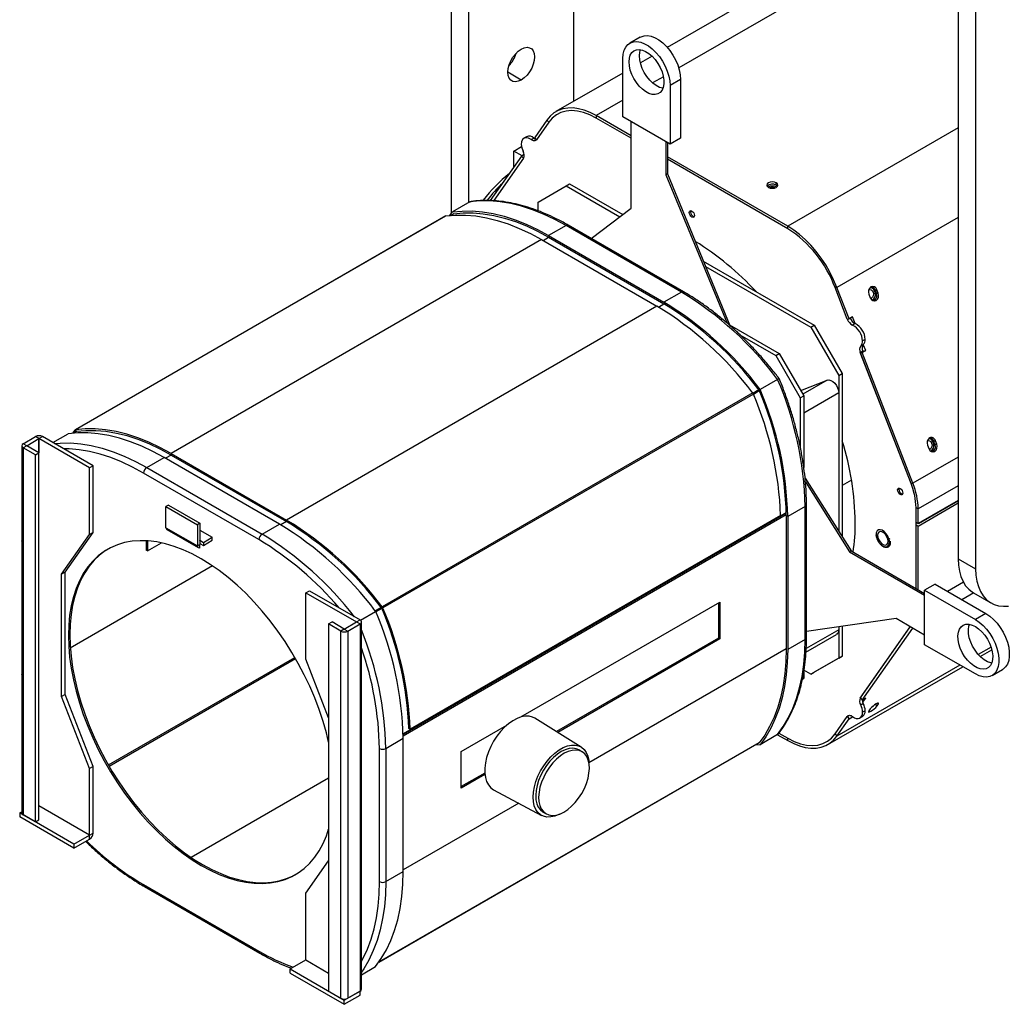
# Model space of a CAD drawing. Header units: millimetres. Extents: x 26 to 402, y 12 to 266.
# Tile 3 of 6: x 331 to 370, y 12 to 52. Entities that reach past the tile are written whole.
import ezdxf

# ---------------------------------------------------------------- set-up
doc = ezdxf.new("R2010")
doc.units = ezdxf.units.MM

msp = doc.modelspace()

# ---------------------------------------------------------------- linework, layer by layer
at = {"color": 7, "linetype": 'Continuous', "lineweight": 25}
for p, q in [((348.057, 43.724), (348.057, 71.385)), ((348.764, 44.164), (348.764, 70.976)), ((353.006, 48.254), (353.006, 70.977)), ((368.563, 59.547), (368.563, 29.743)), ((369.27, 59.138), (369.27, 29.335)), ((368.563, 57.235), (356.793, 50.44)), ((368.563, 56.138), (357.255, 49.61)), ((355.7, 50.859), (355.276, 50.614)), ((354.996, 47.628), (354.996, 49.996)), ((356.179, 50.086), (355.706, 49.813)), ((350.885, 49.121), (350.344, 49.434)), ((354.996, 49.403), (352.289, 47.84)), ((356.636, 49.252), (356.199, 49)), ((357.33, 49.139), (356.906, 48.894)), ((357.33, 49.139), (357.33, 46.771)), ((356.906, 48.894), (356.906, 46.526)), ((354.996, 48.306), (353.911, 47.679)), ((351.924, 47.502), (351.429, 46.797)), ((351.997, 47.41), (351.924, 47.502)), ((355.332, 46.859), (353.911, 47.679)), ((353.911, 47.679), (353.911, 47.581)), ((355.332, 46.761), (353.911, 47.581)), ((356.906, 46.526), (354.996, 47.628)), ((355.332, 43.928), (355.332, 47.434)), ((351.997, 47.41), (351.501, 46.704)), ((351.997, 47.41), (351.502, 46.706)), ((368.563, 47.182), (361.668, 43.201)), ((351.095, 46.825), (350.989, 46.764)), ((351.288, 46.707), (351.394, 46.768)), ((351.502, 46.706), (351.429, 46.797)), ((351.474, 46.742), (351.465, 46.729)), ((357.33, 46.771), (356.906, 46.526)), ((350.585, 46.245), (350.897, 46.425)), ((350.585, 45.596), (350.585, 46.245)), ((350.917, 46.053), (350.585, 46.245)), ((356.739, 46.622), (356.739, 45.284)), ((356.796, 46.589), (356.796, 45.317)), ((350.899, 46.043), (349.632, 44.241)), ((350.976, 45.958), (349.768, 44.238)), ((350.972, 45.951), (349.768, 44.238)), ((351.002, 46.103), (350.899, 46.043)), ((350.972, 45.951), (350.899, 46.043)), ((361.668, 43.201), (356.796, 46.014)), ((361.668, 43.103), (356.796, 45.916)), ((356.796, 45.317), (356.739, 45.284)), ((356.739, 45.284), (359.214, 39.281)), ((356.796, 45.317), (359.323, 39.188)), ((351.567, 44.178), (352.698, 44.832)), ((352.698, 44.832), (352.84, 44.913)), ((352.698, 44.832), (354.867, 43.579)), ((352.84, 44.913), (354.99, 43.672)), ((360.848, 44.804), (360.848, 44.836)), ((361.201, 44.863), (361.201, 44.961)), ((348.808, 44.189), (348.101, 43.781)), ((351.567, 43.825), (351.567, 44.178)), ((353.709, 42.709), (355.332, 43.928)), ((347.82, 43.615), (332.829, 34.961)), ((347.835, 43.62), (332.845, 34.966)), ((347.994, 43.639), (348.101, 43.781)), ((348.149, 43.711), (348.032, 43.643)), ((348.038, 43.644), (348.156, 43.712)), ((348.133, 43.698), (348.142, 43.71)), ((357.733, 43.786), (357.683, 43.757)), ((368.563, 43.563), (363.655, 40.729)), ((352.698, 43.232), (351.991, 42.823)), ((357.365, 40.538), (352.698, 43.232)), ((357.455, 40.546), (352.788, 43.241)), ((361.668, 43.103), (361.668, 43.201)), ((351.709, 42.661), (336.718, 34.007)), ((351.709, 42.661), (356.376, 39.966)), ((351.765, 42.628), (351.991, 42.758)), ((351.991, 42.823), (356.658, 40.129)), ((351.991, 42.758), (356.658, 40.064)), ((358.25, 41.79), (362.739, 39.198)), ((358.338, 41.576), (362.598, 39.117)), ((363.655, 40.729), (363.581, 40.723)), ((364.076, 39.447), (363.581, 40.723)), ((364.078, 39.443), (363.581, 40.723)), ((364.15, 39.454), (363.655, 40.729)), ((357.365, 40.538), (356.658, 40.129)), ((364.954, 40.448), (365.007, 40.311)), ((365.055, 40.289), (365.019, 40.286)), ((365.055, 40.289), (365.024, 40.277)), ((365.199, 40.625), (365.272, 40.632)), ((365.252, 40.488), (365.199, 40.625)), ((365.252, 40.488), (365.325, 40.495)), ((365.325, 40.495), (365.272, 40.632)), ((356.376, 39.966), (341.385, 31.312)), ((356.432, 39.934), (356.658, 40.064)), ((365.087, 40.207), (365.164, 40.214)), ((365.164, 40.214), (365.109, 40.193)), ((364.076, 39.447), (364.15, 39.454)), ((364.291, 39.535), (364.15, 39.454)), ((364.398, 39.261), (364.291, 39.535)), ((359.31, 39.218), (361.325, 38.055)), ((362.598, 39.117), (362.739, 39.198)), ((362.598, 39.117), (363.729, 37.157)), ((362.739, 39.198), (363.871, 37.239)), ((364.078, 39.443), (364.087, 39.448)), ((364.397, 39.261), (364.291, 39.2)), ((359.733, 38.811), (361.184, 37.974)), ((364.619, 38.355), (364.725, 38.416)), ((364.8, 38.624), (364.694, 38.563)), ((364.822, 38.169), (364.725, 38.417)), ((361.184, 37.974), (361.325, 38.055)), ((361.184, 37.974), (362.173, 36.259)), ((361.325, 38.055), (362.315, 36.341)), ((364.708, 38.153), (364.602, 38.092)), ((366.658, 32.794), (364.602, 38.092)), ((364.607, 38.08), (364.713, 38.142)), ((364.607, 38.08), (364.68, 38.087)), ((366.658, 32.794), (364.607, 38.08)), ((364.68, 38.087), (364.822, 38.169)), ((366.731, 32.8), (364.68, 38.087)), ((364.713, 38.142), (364.706, 38.159)), ((364.713, 38.142), (364.708, 38.153)), ((364.748, 38.162), (364.822, 38.169)), ((363.729, 37.157), (363.871, 37.239)), ((363.729, 37.157), (363.729, 30.853)), ((363.871, 37.239), (363.871, 30.629)), ((361.256, 37.003), (360.548, 36.595)), ((362.191, 36.555), (363.264, 36.976)), ((363.264, 36.976), (362.277, 36.406)), ((360.249, 36.454), (345.259, 27.8)), ((360.277, 36.406), (345.286, 27.753)), ((360.252, 36.45), (360.493, 36.589)), ((360.275, 36.411), (360.516, 36.55)), ((362.173, 36.259), (362.315, 36.341)), ((363.729, 36.457), (362.315, 35.641)), ((362.315, 36.341), (362.315, 33.441)), ((363.729, 36.457), (363.729, 30.853)), ((362.173, 36.259), (362.173, 34.272)), ((362.315, 35.641), (362.315, 33.441)), ((330.73, 34.403), (331.225, 34.689)), ((331.366, 34.607), (331.225, 34.689)), ((331.366, 34.607), (331.508, 34.689)), ((333.558, 33.505), (331.508, 34.689)), ((331.929, 34.445), (332.544, 34.8)), ((332.817, 34.951), (332.721, 34.822)), ((332.876, 34.894), (332.757, 34.825)), ((332.883, 34.895), (332.764, 34.826)), ((332.865, 34.888), (332.817, 34.951)), ((332.845, 34.966), (332.874, 34.894)), ((332.874, 34.894), (332.865, 34.888)), ((330.671, 34.321), (330.671, 19.46)), ((330.871, 34.321), (330.73, 34.403)), ((330.871, 34.321), (330.73, 34.239)), ((330.871, 34.321), (331.366, 34.607)), ((331.366, 34.035), (330.871, 34.321)), ((330.871, 34.321), (330.871, 34.321)), ((331.366, 19.746), (331.366, 34.607)), ((333.417, 33.423), (331.366, 34.607)), ((331.366, 34.607), (331.366, 34.035)), ((367.324, 34.341), (367.377, 34.204)), ((367.568, 34.518), (367.642, 34.524)), ((367.621, 34.381), (367.568, 34.518)), ((367.621, 34.381), (367.695, 34.388)), ((367.695, 34.388), (367.642, 34.524)), ((330.73, 34.239), (330.73, 19.379)), ((331.225, 33.954), (330.73, 34.239)), ((331.225, 33.954), (331.366, 34.035)), ((331.225, 19.093), (331.225, 33.954)), ((331.366, 19.174), (331.366, 34.035)), ((336.718, 33.941), (336.491, 33.81)), ((336.718, 34.007), (336.718, 33.941)), ((336.718, 34.007), (341.385, 31.312)), ((336.718, 33.941), (341.385, 31.247)), ((367.425, 34.182), (367.388, 34.179)), ((367.425, 34.182), (367.393, 34.17)), ((367.456, 34.101), (367.533, 34.107)), ((367.533, 34.107), (367.478, 34.087)), ((333.558, 33.505), (333.417, 33.423)), ((333.558, 30.81), (333.558, 33.505)), ((335.728, 33.435), (336.435, 33.843)), ((341.102, 31.149), (336.435, 33.843)), ((368.563, 33.858), (366.731, 32.8)), ((333.417, 30.729), (333.417, 33.423)), ((340.267, 30.52), (335.6, 33.214)), ((335.728, 33.435), (340.395, 30.741)), ((362.367, 33.006), (364.228, 30.064)), ((362.38, 32.863), (364.172, 30.031)), ((364.249, 32.932), (363.871, 32.713)), ((366.658, 32.794), (366.731, 32.8)), ((368.563, 32.696), (366.944, 31.761)), ((366.163, 32.557), (366.113, 32.529)), ((336.611, 31.921), (336.505, 31.86)), ((336.611, 31.921), (337.884, 31.186)), ((362.424, 26.551), (362.424, 31.94)), ((368.563, 32.108), (366.944, 31.174)), ((368.563, 31.99), (366.944, 31.055)), ((366.965, 31.166), (368.563, 32.088)), ((336.505, 31.86), (337.778, 31.125)), ((336.505, 31.002), (336.505, 31.86)), ((361.607, 31.584), (346.107, 22.636)), ((361.608, 31.519), (346.108, 22.571)), ((361.38, 31.498), (346.389, 22.844)), ((360.546, 31.002), (361.607, 31.614)), ((361.608, 31.491), (361.608, 26.102)), ((362.371, 31.866), (361.664, 31.458)), ((362.371, 26.477), (362.371, 31.866)), ((366.944, 31.761), (366.859, 31.81)), ((366.859, 31.223), (366.859, 31.81)), ((366.859, 28.545), (366.859, 31.81)), ((366.944, 31.174), (366.944, 31.761)), ((367.48, 31.462), (367.485, 31.486)), ((367.524, 31.512), (367.523, 31.488)), ((367.523, 31.488), (367.523, 31.487)), ((367.84, 31.691), (367.839, 31.67)), ((367.84, 31.691), (367.857, 31.681)), ((367.857, 31.681), (367.856, 31.7)), ((367.857, 31.681), (367.858, 31.681)), ((368.037, 31.804), (368.042, 31.787)), ((337.884, 31.186), (337.778, 31.125)), ((337.778, 31.125), (337.778, 30.267)), ((337.884, 31.186), (337.884, 30.329)), ((340.395, 30.741), (341.102, 31.149)), ((341.385, 31.247), (341.158, 31.116)), ((341.385, 31.247), (341.385, 31.312)), ((361.664, 31.458), (361.664, 26.069)), ((366.859, 31.223), (366.944, 31.174)), ((366.944, 31.055), (366.859, 31.104)), ((366.859, 28.545), (366.859, 31.104)), ((366.965, 31.165), (366.965, 31.186)), ((332.285, 29.119), (333.417, 30.729)), ((332.427, 29.2), (333.558, 30.81)), ((333.558, 30.81), (333.417, 30.729)), ((336.505, 31.002), (337.778, 30.267)), ((336.536, 30.933), (337.809, 30.198)), ((337.884, 30.901), (338.38, 30.614)), ((360.546, 31.002), (360.534, 31.009)), ((360.546, 31.002), (360.546, 31.017)), ((366.944, 28.496), (366.944, 31.055)), ((330.671, 30.629), (330.669, 30.47)), ((330.669, 30.47), (330.669, 25.081)), ((330.671, 30.453), (330.669, 30.47)), ((335.703, 30.472), (335.703, 30.092)), ((335.76, 30.469), (335.76, 30.06)), ((335.76, 30.06), (336.328, 30.388)), ((337.778, 30.267), (337.884, 30.329)), ((337.884, 30.492), (338.026, 30.41)), ((337.884, 30.491), (337.884, 30.492)), ((337.884, 30.492), (337.884, 30.369)), ((337.884, 30.369), (337.884, 30.369)), ((337.884, 30.369), (338.026, 30.287)), ((337.884, 30.328), (337.884, 30.329)), ((337.884, 30.206), (337.884, 30.328)), ((338.026, 30.41), (338.38, 30.614)), ((338.026, 30.287), (338.38, 30.492)), ((338.026, 30.41), (338.026, 30.287)), ((338.38, 30.492), (338.38, 30.614)), ((365.76, 30.551), (365.76, 30.551)), ((335.76, 30.06), (335.703, 30.092)), ((364.228, 30.064), (364.172, 30.031)), ((364.172, 30.031), (367.207, 28.278)), ((364.228, 30.064), (367.207, 28.344)), ((368.563, 29.743), (369.27, 29.335)), ((332.427, 29.2), (332.285, 29.119)), ((332.285, 24.174), (332.285, 29.119)), ((332.427, 24.255), (332.427, 29.2)), ((338.396, 29.454), (332.636, 26.129)), ((367.631, 28.715), (367.207, 28.47)), ((367.631, 28.715), (369.682, 27.531)), ((368.777, 28.794), (368.136, 28.424)), ((342.168, 28.371), (342.31, 28.453)), ((342.168, 28.371), (344.219, 27.187)), ((342.168, 25.676), (342.168, 28.371)), ((342.31, 28.453), (344.36, 27.269)), ((367.207, 26.266), (367.207, 28.47)), ((367.207, 28.47), (369.258, 27.287)), ((369.193, 28.364), (368.717, 28.089)), ((369.184, 28.369), (369.891, 27.961)), ((350.873, 23.342), (358.921, 27.988)), ((358.864, 27.955), (358.864, 26.535)), ((358.921, 27.988), (358.921, 26.502)), ((344.376, 27.259), (344.992, 27.614)), ((345.22, 27.773), (344.978, 27.633)), ((345.243, 27.733), (345.001, 27.593)), ((345.229, 27.762), (345.259, 27.8)), ((345.286, 27.753), (345.238, 27.746)), ((369.682, 27.531), (369.258, 27.287)), ((343.087, 27.106), (343.229, 27.187)), ((343.582, 26.82), (343.087, 27.106)), ((343.087, 27.106), (343.087, 12.245)), ((343.724, 26.902), (343.229, 27.187)), ((343.724, 26.902), (344.219, 27.187)), ((343.865, 26.82), (344.36, 27.106)), ((344.219, 27.187), (344.36, 27.269)), ((344.219, 27.187), (344.36, 27.106)), ((344.219, 27.187), (344.219, 27.187)), ((344.36, 27.106), (344.36, 12.245)), ((344.419, 12.326), (344.419, 27.187)), ((366.049, 27.322), (362.424, 26.799)), ((367.207, 26.654), (366.049, 27.322)), ((343.724, 26.902), (343.582, 26.82)), ((343.582, 11.959), (343.582, 26.82)), ((343.724, 26.902), (343.865, 26.82)), ((343.865, 26.82), (343.865, 11.959)), ((363.729, 26.869), (362.411, 26.108)), ((363.729, 26.987), (363.729, 26.869)), ((363.729, 26.987), (363.729, 25.726)), ((363.871, 27.008), (363.871, 25.807)), ((364.602, 24.11), (366.626, 26.989)), ((364.607, 24.116), (366.626, 26.989)), ((364.68, 24.024), (366.724, 26.932)), ((358.864, 26.535), (352.307, 22.749)), ((358.921, 26.502), (352.361, 22.715)), ((352.633, 26.449), (352.672, 26.426)), ((352.769, 26.468), (352.718, 26.498)), ((358.921, 26.502), (358.864, 26.535)), ((362.371, 26.477), (361.664, 26.069)), ((362.403, 25.968), (363.646, 26.686)), ((361.608, 26.102), (353.622, 21.491)), ((369.258, 25.082), (367.207, 26.266)), ((369.896, 26.168), (369.377, 25.869)), ((369.456, 25.786), (369.928, 26.059)), ((334.177, 21.401), (341.721, 25.756)), ((334.205, 21.352), (341.749, 25.708)), ((343.087, 23.307), (342.168, 25.676)), ((363.729, 25.726), (362.598, 25.072)), ((363.871, 25.807), (362.739, 25.154)), ((363.729, 25.726), (363.871, 25.807)), ((362.315, 25.173), (362.315, 24.909)), ((362.598, 25.072), (362.324, 25.23)), ((362.598, 25.072), (362.739, 25.154)), ((363.29, 22.227), (368.746, 25.377)), ((368.636, 25.441), (363.655, 22.566)), ((369.933, 25.015), (370.357, 25.26)), ((330.669, 25.081), (330.671, 24.882)), ((330.671, 25.064), (330.669, 25.081)), ((362.263, 24.879), (362.315, 24.909)), ((362.315, 24.909), (362.263, 24.879)), ((332.427, 24.255), (332.285, 24.174)), ((333.417, 21.258), (332.285, 24.174)), ((333.558, 21.339), (332.427, 24.255)), ((364.602, 24.11), (364.609, 24.113)), ((364.607, 24.116), (364.68, 24.024)), ((364.822, 24.106), (364.68, 24.024)), ((364.704, 23.938), (364.822, 24.106)), ((364.725, 23.888), (364.619, 23.827)), ((364.8, 23.594), (364.694, 23.532)), ((365.007, 23.668), (364.954, 23.592)), ((365.212, 23.851), (365.272, 23.776)), ((365.272, 23.776), (365.325, 23.851)), ((365.29, 23.895), (365.325, 23.851)), ((347.111, 23.246), (346.106, 22.666)), ((347.111, 23.261), (347.111, 23.246)), ((353.308, 22.127), (351.435, 23.29)), ((363.581, 22.657), (364.078, 23.363)), ((363.581, 22.657), (364.076, 23.361)), ((363.655, 22.566), (364.15, 23.27)), ((364.076, 23.361), (364.158, 23.408)), ((364.076, 23.361), (364.15, 23.27)), ((364.156, 23.408), (364.078, 23.363)), ((364.15, 23.27), (364.291, 23.351)), ((364.275, 23.372), (364.291, 23.351)), ((364.291, 23.351), (364.295, 23.357)), ((364.59, 23.303), (364.696, 23.365)), ((346.389, 22.844), (346.333, 22.875)), ((348.456, 21.947), (350.295, 23.008)), ((345.401, 22.069), (346.108, 22.478)), ((346.108, 17.088), (346.108, 22.478)), ((361.256, 22.629), (360.548, 22.221)), ((361.255, 22.626), (361.668, 22.388)), ((361.313, 22.69), (361.668, 22.486)), ((361.668, 22.388), (361.668, 22.486)), ((363.581, 22.657), (363.655, 22.566)), ((345.124, 13.417), (360.516, 22.303)), ((360.525, 22.315), (345.131, 13.428)), ((345.146, 16.68), (345.146, 22.069)), ((345.401, 22.069), (345.401, 16.68)), ((348.456, 20.461), (348.456, 21.947)), ((353.338, 21.937), (353.218, 22.006)), ((360.548, 22.221), (360.329, 22.195)), ((360.507, 22.292), (360.493, 22.29)), ((333.558, 21.339), (333.417, 21.258)), ((333.417, 18.562), (333.417, 21.258)), ((333.558, 18.644), (333.558, 21.339)), ((343.087, 20.863), (337.53, 17.654)), ((349.406, 21.074), (348.456, 20.526)), ((349.411, 21.012), (348.456, 20.461)), ((349.764, 20.397), (351.708, 19.357)), ((333.417, 18.562), (331.366, 19.746)), ((333.417, 18.562), (331.366, 19.746)), ((350.782, 19.852), (346.108, 17.154)), ((330.588, 19.46), (330.671, 19.508)), ((332.78, 18.195), (330.588, 19.46)), ((330.588, 19.46), (330.588, 19.297)), ((332.78, 18.031), (330.588, 19.297)), ((330.73, 19.379), (331.225, 19.093)), ((331.225, 19.093), (331.366, 19.174)), ((351.768, 19.495), (351.888, 19.425)), ((332.78, 18.195), (333.417, 18.562)), ((332.78, 18.031), (333.417, 18.399)), ((333.417, 18.562), (333.558, 18.644)), ((333.417, 18.399), (333.417, 18.562)), ((332.78, 18.195), (332.78, 18.031)), ((342.168, 16.206), (343.087, 17.514)), ((345.401, 16.68), (346.108, 17.088)), ((335.6, 16.557), (340.267, 13.863)), ((335.638, 16.475), (340.305, 13.78)), ((342.168, 13.51), (342.168, 16.206)), ((341.532, 13.143), (342.168, 13.51)), ((342.168, 13.51), (343.087, 12.979)), ((342.168, 13.51), (343.087, 12.979)), ((344.419, 12.909), (344.992, 13.24)), ((341.532, 12.979), (341.532, 13.143)), ((341.532, 13.143), (343.724, 11.877)), ((341.532, 12.979), (343.724, 11.714)), ((343.087, 12.245), (343.582, 11.959)), ((343.724, 11.877), (344.36, 12.244)), ((343.724, 11.714), (344.36, 12.081)), ((344.36, 12.245), (343.865, 11.959)), ((344.36, 12.245), (344.36, 12.244)), ((344.36, 12.081), (344.36, 12.244)), ((343.724, 11.714), (343.724, 11.877))]:
    msp.add_line(p, q, dxfattribs=at)
at = {"color": 7, "linetype": 'Continuous', "lineweight": 25, "flags": 128}
for points in [[(354.996, 49.996), (355.009, 50.17), (355.048, 50.324), (355.111, 50.454), (355.198, 50.557), (355.304, 50.629), (355.429, 50.669), (355.567, 50.676), (355.717, 50.649), (355.872, 50.589), (356.03, 50.498), (356.185, 50.378), (356.334, 50.233), (356.473, 50.066), (356.597, 49.882), (356.704, 49.687), (356.79, 49.485), (356.854, 49.281), (356.893, 49.083), (356.906, 48.894)], [(355.7, 50.859), (355.729, 50.874), (355.853, 50.914), (355.992, 50.92), (356.141, 50.893), (356.296, 50.834), (356.454, 50.743), (356.61, 50.623), (356.759, 50.478), (356.897, 50.311), (357.022, 50.127), (357.129, 49.932), (357.215, 49.73), (357.278, 49.526), (357.317, 49.327), (357.33, 49.139)], [(350.885, 49.121), (350.765, 49.068), (350.65, 49.048), (350.548, 49.063), (350.462, 49.113), (350.398, 49.194), (350.358, 49.303), (350.344, 49.434), (350.358, 49.581), (350.398, 49.736), (350.462, 49.891), (350.548, 50.04), (350.65, 50.173), (350.765, 50.286), (350.885, 50.371)], [(350.885, 50.371), (351.005, 50.425), (351.12, 50.444), (351.222, 50.429), (351.308, 50.38), (351.372, 50.299), (351.412, 50.19), (351.426, 50.058), (351.412, 49.912), (351.372, 49.756), (351.308, 49.601), (351.222, 49.452), (351.12, 49.319), (351.005, 49.207), (350.885, 49.121)], [(355.244, 49.853), (355.257, 50), (355.294, 50.127), (355.356, 50.23), (355.439, 50.304), (355.541, 50.347), (355.657, 50.357), (355.784, 50.334), (355.917, 50.28), (356.052, 50.195), (356.182, 50.083), (356.304, 49.948), (356.414, 49.794), (356.507, 49.629), (356.579, 49.456), (356.629, 49.283), (356.655, 49.116), (356.655, 48.961), (356.629, 48.823), (356.579, 48.708), (356.507, 48.619), (356.414, 48.56), (356.304, 48.533), (356.182, 48.54), (356.052, 48.578), (355.917, 48.649), (355.784, 48.747), (355.657, 48.872), (355.541, 49.016), (355.439, 49.177), (355.356, 49.347), (355.294, 49.52), (355.257, 49.691), (355.244, 49.853)], [(355.668, 50.098), (355.681, 50.245), (355.71, 50.351)], [(356.616, 48.783), (356.606, 48.784), (356.476, 48.823), (356.342, 48.893), (356.208, 48.992), (356.081, 49.116), (355.965, 49.261), (355.863, 49.422), (355.78, 49.592), (355.719, 49.765), (355.681, 49.936), (355.668, 50.098)], [(353.911, 47.679), (353.671, 47.803), (353.434, 47.897), (353.202, 47.959), (352.978, 47.989), (352.764, 47.987), (352.562, 47.952), (352.376, 47.885), (352.206, 47.787), (352.055, 47.659), (351.924, 47.502)], [(353.911, 47.581), (353.655, 47.712), (353.401, 47.807), (353.155, 47.864), (352.919, 47.882), (352.697, 47.863), (352.491, 47.804), (352.304, 47.709), (352.139, 47.577), (351.997, 47.41)], [(353.911, 47.581), (353.655, 47.712), (353.401, 47.807), (353.155, 47.864), (352.919, 47.882), (352.697, 47.863), (352.491, 47.804), (352.304, 47.709), (352.139, 47.577), (351.997, 47.41)], [(351.288, 46.707), (351.183, 46.766), (351.084, 46.787), (350.997, 46.768), (350.932, 46.712), (350.894, 46.621), (350.886, 46.506), (350.909, 46.375), (350.96, 46.24)], [(351.501, 46.704), (351.483, 46.684), (351.462, 46.67), (351.437, 46.661), (351.41, 46.658), (351.381, 46.662), (351.35, 46.671), (351.319, 46.686), (351.288, 46.707)], [(361.201, 44.961), (361.128, 44.989), (361.042, 44.999), (360.956, 44.989), (360.883, 44.961), (360.834, 44.919), (360.817, 44.869), (360.834, 44.819), (360.883, 44.777)], [(360.883, 44.777), (360.956, 44.749), (361.042, 44.739), (361.128, 44.749), (361.201, 44.777), (361.25, 44.819), (361.267, 44.869), (361.25, 44.919), (361.201, 44.961)], [(361.25, 44.82), (361.25, 44.821), (361.201, 44.863)], [(352.698, 43.232), (352.243, 43.478), (351.789, 43.691), (351.339, 43.87), (350.895, 44.013), (350.457, 44.121), (350.027, 44.192), (349.608, 44.228), (349.201, 44.227), (348.808, 44.189)], [(357.733, 43.786), (357.741, 43.828), (357.743, 43.833)], [(347.835, 43.62), (348.228, 43.656), (348.633, 43.656), (349.05, 43.62), (349.478, 43.547), (349.914, 43.439), (350.356, 43.296), (350.804, 43.118), (351.256, 42.906), (351.709, 42.661)], [(348.101, 43.781), (348.494, 43.818), (348.901, 43.82), (349.32, 43.784), (349.75, 43.713), (350.187, 43.605), (350.632, 43.461), (351.082, 43.283), (351.536, 43.07), (351.991, 42.823)], [(348.142, 43.71), (348.531, 43.746), (348.934, 43.746), (349.349, 43.711), (349.774, 43.639), (350.207, 43.532), (350.647, 43.39), (351.092, 43.213), (351.541, 43.002), (351.991, 42.758)], [(357.683, 43.757), (357.691, 43.8), (357.714, 43.826), (357.749, 43.833), (357.789, 43.819), (357.83, 43.786), (357.864, 43.739), (357.887, 43.686), (357.895, 43.635)], [(357.895, 43.635), (357.887, 43.593), (357.864, 43.566), (357.83, 43.56), (357.789, 43.574), (357.749, 43.606), (357.714, 43.653), (357.691, 43.706), (357.683, 43.757)], [(363.655, 40.729), (363.524, 41.038), (363.373, 41.34), (363.203, 41.635), (363.016, 41.917), (362.815, 42.184), (362.601, 42.434), (362.377, 42.662), (362.145, 42.868), (361.908, 43.049), (361.668, 43.201)], [(365.019, 40.735), (365.051, 40.739), (365.125, 40.726)], [(364.95, 40.638), (364.979, 40.643), (365.036, 40.631), (365.086, 40.592), (365.121, 40.533), (365.136, 40.463), (365.129, 40.392), (365.1, 40.331), (365.055, 40.289)], [(365.007, 40.311), (365.05, 40.24), (365.11, 40.193), (365.179, 40.178), (365.246, 40.198), (365.301, 40.249), (365.335, 40.323), (365.344, 40.409), (365.325, 40.495)], [(365.269, 40.353), (365.231, 40.276), (365.164, 40.214)], [(363.264, 36.976), (363.332, 36.985), (363.409, 36.966), (363.489, 36.919), (363.566, 36.848), (363.633, 36.759), (363.685, 36.658), (363.718, 36.555), (363.729, 36.457)], [(336.435, 33.843), (335.979, 34.09), (335.526, 34.302), (335.076, 34.481), (334.631, 34.624), (334.193, 34.732), (333.764, 34.804), (333.345, 34.839), (332.938, 34.838), (332.544, 34.8)], [(336.718, 34.007), (336.265, 34.252), (335.814, 34.464), (335.366, 34.642), (334.923, 34.786), (334.487, 34.894), (334.06, 34.966), (333.642, 35.002), (333.237, 35.002), (332.845, 34.966)], [(336.718, 33.941), (336.269, 34.185), (335.821, 34.395), (335.376, 34.572), (334.937, 34.714), (334.504, 34.821), (334.08, 34.893), (333.666, 34.929), (333.264, 34.929), (332.874, 34.894)], [(331.988, 34.411), (332.231, 34.43), (332.638, 34.431), (333.057, 34.396), (333.486, 34.324), (333.924, 34.216), (334.369, 34.073), (334.819, 33.894), (335.272, 33.681), (335.728, 33.435)], [(367.32, 34.531), (367.349, 34.536), (367.405, 34.524), (367.455, 34.485), (367.49, 34.427), (367.505, 34.356), (367.498, 34.285), (367.47, 34.224), (367.425, 34.182)], [(367.377, 34.204), (367.419, 34.133), (367.48, 34.086), (367.548, 34.071), (367.615, 34.091), (367.67, 34.142), (367.705, 34.216), (367.713, 34.302), (367.695, 34.388)], [(367.39, 34.629), (367.42, 34.633), (367.493, 34.62)], [(335.6, 33.214), (335.156, 33.455), (334.714, 33.663), (334.275, 33.838), (333.841, 33.979), (333.413, 34.085), (332.994, 34.156), (332.585, 34.192), (332.359, 34.197)], [(367.639, 34.249), (367.6, 34.17), (367.533, 34.107)], [(366.113, 32.529), (366.121, 32.571), (366.144, 32.597), (366.179, 32.604), (366.219, 32.59), (366.26, 32.557), (366.294, 32.511), (366.317, 32.458), (366.325, 32.406)], [(366.325, 32.406), (366.317, 32.364), (366.294, 32.338), (366.26, 32.331), (366.219, 32.345), (366.179, 32.378), (366.144, 32.424), (366.121, 32.477), (366.113, 32.529)], [(366.163, 32.557), (366.171, 32.6), (366.173, 32.605)], [(367.525, 31.489), (367.524, 31.508), (367.524, 31.512)], [(367.821, 31.68), (367.821, 31.68), (367.82, 31.659)], [(365.76, 30.551), (365.716, 30.66), (365.652, 30.76), (365.575, 30.842), (365.491, 30.898), (365.409, 30.922), (365.337, 30.913), (365.283, 30.87), (365.251, 30.799), (365.244, 30.706), (365.264, 30.6)], [(365.76, 30.551), (365.716, 30.659), (365.652, 30.759), (365.574, 30.841), (365.491, 30.897), (365.409, 30.921), (365.337, 30.912), (365.283, 30.87), (365.251, 30.799), (365.244, 30.706), (365.264, 30.6)], [(365.724, 30.453), (365.711, 30.544), (365.674, 30.639), (365.618, 30.727), (365.549, 30.796), (365.475, 30.838), (365.406, 30.849), (365.349, 30.827), (365.312, 30.774), (365.3, 30.698)], [(365.3, 30.698), (365.312, 30.607), (365.349, 30.512), (365.406, 30.425), (365.475, 30.356), (365.549, 30.313), (365.618, 30.302), (365.674, 30.324), (365.711, 30.377), (365.724, 30.453)], [(365.76, 30.551), (365.716, 30.659), (365.652, 30.759), (365.575, 30.841), (365.491, 30.897), (365.409, 30.922), (365.338, 30.912), (365.322, 30.905)], [(343.087, 22.323), (342.998, 22.694), (342.863, 23.165), (342.705, 23.639), (342.526, 24.112), (342.324, 24.583), (342.103, 25.048), (341.861, 25.507), (341.602, 25.956), (341.325, 26.395), (341.033, 26.819), (340.726, 27.229), (340.406, 27.621), (340.075, 27.995), (339.734, 28.347), (339.384, 28.677), (339.027, 28.983), (338.666, 29.264), (338.301, 29.518), (337.934, 29.744), (337.567, 29.942), (337.202, 30.109), (336.84, 30.246), (336.484, 30.351), (336.134, 30.425), (335.793, 30.466), (335.461, 30.476), (335.142, 30.453), (334.835, 30.398), (334.542, 30.31), (334.266, 30.191), (334.006, 30.042), (333.765, 29.861), (333.543, 29.652), (333.342, 29.414), (333.162, 29.148), (333.005, 28.856), (332.87, 28.54), (332.759, 28.2), (332.672, 27.839), (332.61, 27.457), (332.572, 27.057), (332.56, 26.641), (332.572, 26.21), (332.61, 25.767), (332.672, 25.313), (332.759, 24.852), (332.87, 24.384), (333.005, 23.912), (333.162, 23.438), (333.342, 22.965), (333.543, 22.494), (333.765, 22.029), (334.006, 21.57), (334.266, 21.121), (334.542, 20.683), (334.835, 20.258), (335.142, 19.848), (335.461, 19.456), (335.793, 19.083), (336.134, 18.73), (336.484, 18.4), (336.84, 18.094), (337.202, 17.813), (337.567, 17.559), (337.934, 17.333), (338.301, 17.136), (338.666, 16.968), (339.027, 16.831), (339.384, 16.726), (339.734, 16.652), (340.075, 16.611), (340.406, 16.601), (340.726, 16.624), (341.033, 16.68), (341.325, 16.767), (341.602, 16.886), (341.861, 17.036), (342.103, 17.216), (342.324, 17.425), (342.526, 17.663), (342.705, 17.929), (342.863, 18.221), (342.998, 18.537), (343.087, 18.804)], [(365.264, 30.6), (365.308, 30.492), (365.372, 30.392), (365.449, 30.31), (365.533, 30.254), (365.615, 30.23), (365.687, 30.239), (365.741, 30.281), (365.774, 30.352), (365.78, 30.446), (365.76, 30.551)], [(365.264, 30.6), (365.308, 30.492), (365.372, 30.392), (365.449, 30.31), (365.533, 30.254), (365.615, 30.23), (365.686, 30.239), (365.741, 30.281), (365.773, 30.353), (365.779, 30.446), (365.76, 30.551)], [(334.163, 30.137), (334.063, 30.074), (333.822, 29.894), (333.6, 29.684), (333.399, 29.446), (333.219, 29.181), (333.061, 28.889), (332.927, 28.573), (332.816, 28.233), (332.729, 27.871), (332.666, 27.49), (332.629, 27.09), (332.616, 26.674), (332.629, 26.243), (332.666, 25.8), (332.729, 25.346), (332.816, 24.884), (332.927, 24.416), (333.061, 23.944), (333.219, 23.471), (333.399, 22.998), (333.6, 22.527), (333.822, 22.061), (334.063, 21.603), (334.322, 21.153), (334.599, 20.715), (334.891, 20.29), (335.198, 19.881), (335.518, 19.489), (335.849, 19.115), (336.191, 18.763), (336.541, 18.433), (336.897, 18.126), (337.259, 17.846), (337.624, 17.592), (337.99, 17.366), (338.357, 17.168), (338.722, 17.001), (339.084, 16.864), (339.44, 16.759), (339.79, 16.685), (340.131, 16.643), (340.463, 16.634), (340.783, 16.657), (341.09, 16.712), (341.382, 16.8), (341.658, 16.918), (341.762, 16.973)], [(368.563, 29.743), (368.575, 29.485), (368.612, 29.245), (368.674, 29.025), (368.759, 28.828), (368.866, 28.655), (368.995, 28.51), (369.144, 28.394), (369.184, 28.369)], [(369.27, 29.335), (369.282, 29.077), (369.319, 28.837), (369.381, 28.617), (369.466, 28.419), (369.574, 28.247), (369.702, 28.102), (369.851, 27.986), (370.018, 27.9), (370.201, 27.845), (370.398, 27.821), (370.606, 27.83)], [(369.682, 27.531), (369.839, 27.426), (369.992, 27.293), (370.136, 27.136), (370.268, 26.961), (370.384, 26.77), (370.481, 26.571), (370.556, 26.367), (370.607, 26.166), (370.633, 25.971), (370.633, 25.789), (370.607, 25.624), (370.556, 25.482), (370.481, 25.365), (370.384, 25.277), (370.357, 25.26)], [(369.258, 27.287), (369.415, 27.181), (369.568, 27.048), (369.712, 26.891), (369.844, 26.716), (369.96, 26.525), (370.057, 26.326), (370.132, 26.122), (370.183, 25.921), (370.209, 25.726), (370.209, 25.544), (370.183, 25.379), (370.132, 25.237), (370.057, 25.12), (369.96, 25.032), (369.844, 24.976), (369.712, 24.952), (369.568, 24.963), (369.415, 25.006), (369.258, 25.082)], [(369.258, 27.001), (369.392, 26.909), (369.521, 26.791), (369.64, 26.65), (369.746, 26.494), (369.834, 26.325), (369.901, 26.152), (369.945, 25.98), (369.964, 25.815), (369.958, 25.664), (369.926, 25.531), (369.87, 25.422), (369.792, 25.341), (369.695, 25.29), (369.582, 25.271), (369.457, 25.286), (369.325, 25.333), (369.191, 25.41), (369.059, 25.516), (368.934, 25.646), (368.821, 25.795), (368.723, 25.958), (368.645, 26.129), (368.59, 26.303), (368.558, 26.472), (368.552, 26.631), (368.571, 26.773), (368.615, 26.895), (368.682, 26.99), (368.77, 27.057), (368.876, 27.092), (368.995, 27.094), (369.124, 27.063), (369.258, 27.001)], [(369.923, 25.522), (369.881, 25.531), (369.749, 25.578), (369.615, 25.655), (369.483, 25.761), (369.358, 25.89), (369.245, 26.04), (369.148, 26.203), (369.07, 26.374), (369.014, 26.548), (368.982, 26.717), (368.976, 26.876), (368.995, 27.018), (369.017, 27.091)], [(361.256, 22.629), (361.485, 22.951), (361.689, 23.303), (361.868, 23.683), (362.021, 24.091), (362.146, 24.524), (362.245, 24.981), (362.315, 25.46), (362.357, 25.96), (362.371, 26.477)], [(361.608, 26.102), (361.594, 25.59), (361.552, 25.096), (361.483, 24.622), (361.386, 24.169), (361.262, 23.741), (361.112, 23.337), (360.935, 22.96), (360.734, 22.611), (360.507, 22.292)], [(361.664, 26.069), (361.65, 25.551), (361.608, 25.052), (361.537, 24.573), (361.439, 24.116), (361.314, 23.683), (361.161, 23.275), (360.982, 22.895), (360.778, 22.543), (360.548, 22.221)], [(364.291, 23.361), (364.367, 23.314), (364.441, 23.287), (364.51, 23.28), (364.572, 23.295), (364.624, 23.329), (364.662, 23.382), (364.686, 23.45), (364.694, 23.532)], [(364.954, 23.592), (364.936, 23.556), (364.945, 23.539), (364.979, 23.544), (365.034, 23.571), (365.101, 23.615), (365.17, 23.669), (365.23, 23.726), (365.272, 23.776)], [(365.074, 23.741), (365.096, 23.76), (365.133, 23.793)], [(365.097, 23.763), (365.135, 23.795), (365.146, 23.804)], [(365.325, 23.851), (365.338, 23.872), (365.344, 23.888), (365.343, 23.899), (365.335, 23.904), (365.321, 23.905), (365.301, 23.899), (365.275, 23.888), (365.246, 23.873)], [(351.435, 23.29), (351.34, 23.337), (351.2, 23.372), (351.047, 23.375), (350.883, 23.345), (350.714, 23.284), (350.542, 23.191), (350.37, 23.071), (350.203, 22.924), (350.044, 22.755), (349.897, 22.566), (349.765, 22.362), (349.649, 22.147), (349.554, 21.926), (349.481, 21.704), (349.431, 21.484), (349.406, 21.273), (349.406, 21.074), (349.431, 20.891), (349.48, 20.729), (349.553, 20.591), (349.649, 20.48), (349.764, 20.397), (349.764, 20.397)], [(364.078, 23.363), (364.096, 23.383), (364.117, 23.398), (364.142, 23.406), (364.169, 23.409), (364.198, 23.405), (364.228, 23.396), (364.26, 23.381), (364.291, 23.361)], [(361.668, 22.486), (361.924, 22.355), (362.177, 22.26), (362.424, 22.203), (362.659, 22.185), (362.882, 22.205), (363.088, 22.263), (363.275, 22.359), (363.44, 22.491), (363.581, 22.657)], [(361.668, 22.486), (361.924, 22.355), (362.177, 22.26), (362.424, 22.203), (362.659, 22.185), (362.882, 22.205), (363.088, 22.263), (363.275, 22.359), (363.44, 22.491), (363.581, 22.657)], [(361.668, 22.388), (361.908, 22.264), (362.145, 22.17), (362.377, 22.108), (362.601, 22.078), (362.815, 22.081), (363.016, 22.115), (363.203, 22.182), (363.373, 22.28), (363.524, 22.408), (363.655, 22.566)], [(351.374, 19.915), (351.362, 20.103), (351.375, 20.305), (351.413, 20.517), (351.476, 20.735), (351.561, 20.953), (351.667, 21.166), (351.791, 21.37), (351.931, 21.56), (352.084, 21.732), (352.246, 21.883), (352.413, 22.008), (352.582, 22.104), (352.749, 22.171), (352.911, 22.206), (353.063, 22.208), (353.202, 22.178), (353.326, 22.116), (353.431, 22.023), (353.514, 21.902), (353.576, 21.755), (353.613, 21.586), (353.623, 21.47)], [(353.218, 22.006), (353.105, 22.054), (352.969, 22.074), (352.821, 22.062), (352.665, 22.017), (352.505, 21.941), (352.344, 21.836), (352.188, 21.704), (352.038, 21.549), (351.9, 21.374), (351.777, 21.184), (351.671, 20.983), (351.585, 20.776), (351.522, 20.569), (351.482, 20.366), (351.468, 20.172), (351.479, 19.993), (351.514, 19.833), (351.574, 19.695), (351.657, 19.583), (351.76, 19.5), (351.768, 19.495)], [(353.628, 21.438), (353.592, 21.599), (353.532, 21.737), (353.45, 21.849), (353.347, 21.932), (353.226, 21.984), (353.089, 22.005), (352.941, 21.992), (352.785, 21.948), (352.625, 21.872), (352.465, 21.767), (352.308, 21.635), (352.158, 21.48), (352.02, 21.305), (351.897, 21.114), (351.791, 20.913), (351.705, 20.707), (351.642, 20.499), (351.603, 20.296), (351.588, 20.103), (351.599, 19.924), (351.635, 19.763), (351.695, 19.625), (351.777, 19.513), (351.88, 19.43), (352.001, 19.378), (352.137, 19.358), (352.285, 19.37), (352.441, 19.415), (352.602, 19.49), (352.762, 19.596), (352.919, 19.727), (353.068, 19.883), (353.206, 20.058), (353.33, 20.248), (353.436, 20.449), (353.522, 20.656), (353.585, 20.863), (353.624, 21.066), (353.639, 21.259), (353.628, 21.438)], [(352.435, 19.412), (352.404, 19.397), (352.237, 19.33), (352.076, 19.295), (351.924, 19.293), (351.784, 19.323), (351.661, 19.385), (351.556, 19.478), (351.472, 19.599), (351.411, 19.746), (351.374, 19.915)], [(344.992, 13.24), (345.221, 13.562), (345.426, 13.914), (345.605, 14.295), (345.757, 14.702), (345.883, 15.136), (345.981, 15.593), (346.052, 16.072), (346.094, 16.571), (346.108, 17.088)], [(344.419, 13.455), (344.486, 13.58), (344.659, 13.952), (344.807, 14.351), (344.928, 14.774), (345.023, 15.22), (345.092, 15.688), (345.133, 16.175), (345.146, 16.68)], [(345.401, 16.68), (345.387, 16.163), (345.344, 15.663), (345.274, 15.184), (345.176, 14.727), (345.05, 14.294), (344.898, 13.887), (344.719, 13.506), (344.514, 13.154), (344.419, 13.012)]]:
    msp.add_lwpolyline(points, dxfattribs=at)
at = {"color": 7, "linetype": 'Continuous', "lineweight": 25}
for centre, radius, start, end in [((349.457, 50.57), 1.275, 316.7547, 343.2507), ((351.203, 46.582), 0.266, 44.3515, 114.0564), ((351.54, 46.954), 0.237, 231.6995, 257.4633), ((350.59, 46.052), 0.415, 1.5657, 26.9637), ((350.821, 46.056), 0.184, 327.6508, 2.3515), ((353.987, 40.799), 5.783, 128.3057, 143.3465), ((354.325, 40.538), 6.088, 133.5337, 142.3947), ((361.044, 44.615), 0.293, 57.5288, 135.7741), ((361.042, 44.397), 0.431, 65.5648, 114.4352), ((361.042, 44.481), 0.295, 68.3508, 111.6492), ((347.841, 43.579), 0.0419, 97.6574, 119.773), ((357.925, 43.776), 0.192, 177.0555, 257.9684), ((352.751, 43.158), 0.0905, 65.6929, 125.6176), ((359.101, 39.081), 4.771, 20.1276, 57.4616), ((351.837, 32.71), 11.603, 42.5573, 58.3843), ((365.177, 40.547), 0.244, 126.0232, 203.9762), ((364.919, 40.45), 0.295, 304.7238, 71.6713), ((365.107, 40.59), 0.171, 14.0017, 115.2508), ((365.013, 40.566), 0.195, 17.6851, 77.0655), ((357.418, 40.464), 0.0905, 65.7087, 125.6162), ((350.284, 28.835), 13.679, 36.6674, 58.822), ((365.042, 40.387), 0.233, 297.3496, 25.7249), ((349.24, 28.205), 13.757, 36.8414, 58.7539), ((349.512, 28.355), 13.773, 36.7445, 58.7448), ((349.574, 28.389), 13.656, 36.8089, 58.7508), ((364.592, 39.645), 0.43, 202.6344, 243.1255), ((364.489, 39.588), 0.436, 199.4583, 243.0155), ((363.946, 38.536), 0.748, 2.0786, 62.5314), ((364.052, 38.597), 0.748, 2.0786, 62.5314), ((364.818, 38.21), 0.246, 143.987, 208.8546), ((364.42, 38.544), 0.275, 316.471, 3.9434), ((364.924, 38.272), 0.246, 143.987, 208.8546), ((364.526, 38.606), 0.275, 316.471, 3.9434), ((348.599, 31.564), 13.776, 1.2574, 23.2553), ((360.086, 36.328), 0.206, 22.3763, 37.6237), ((347.545, 30.966), 13.845, 2.2007, 23.1362), ((348.046, 31.213), 13.565, 1.1746, 23.2678), ((347.986, 31.176), 13.681, 1.1803, 23.3324), ((331.366, 34.415), 0.308, 62.6097, 117.3903), ((332.85, 34.925), 0.0412, 97.5268, 142.4839), ((332.876, 34.88), 0.0137, 97.5268, 142.4839), ((330.761, 34.321), 0.0874, 110.7834, 249.2166), ((330.871, 34.321), 0.0000437, 110.7834, 249.2166), ((331.366, 34.607), 0.000154, 62.6097, 117.3903), ((352.757, 31.041), 11.645, 0.8677, 17.38), ((367.547, 34.44), 0.244, 126.0232, 203.9762), ((367.288, 34.343), 0.295, 304.7416, 71.4692), ((367.476, 34.483), 0.171, 14.0017, 115.2508), ((367.383, 34.459), 0.195, 17.6851, 77.0655), ((367.412, 34.28), 0.233, 297.3496, 25.7249), ((335.877, 33.202), 0.277, 122.6055, 177.3945), ((364.093, 31.757), 2.766, 1.1082, 22.0212), ((364.093, 31.756), 2.766, 1.1082, 22.0212), ((364.022, 31.705), 2.923, 1.1082, 22.0212), ((366.355, 32.548), 0.192, 177.0555, 257.9684), ((362.334, 31.949), 0.0905, 294.376, 354.2893), ((334.02, 19.446), 13.679, 36.6674, 58.822), ((334.314, 19.623), 13.662, 36.7647, 58.8305), ((334.368, 19.647), 13.557, 36.7647, 58.8305), ((356.693, 31.188), 7.707, 351.2497, 0.2138), ((336.579, 30.994), 0.0744, 173.7012, 234.9867), ((340.544, 30.508), 0.277, 122.6055, 177.3945), ((333.306, 19.044), 13.677, 37.6554, 58.7822), ((337.884, 30.329), 0.000437, 170.786, 309.2033), ((333.593, 19.397), 12.972, 40.1436, 59.0337), ((365.532, 30.437), 0.255, 311.7647, 26.5977), ((365.768, 30.604), 0.0535, 261.8657, 321.8718), ((337.843, 30.257), 0.0659, 170.786, 309.2033), ((332.336, 22.175), 13.776, 1.2574, 23.2553), ((345.175, 27.72), 0.0686, 22.3763, 37.6237), ((332.516, 22.328), 13.828, 2.2687, 23.0682), ((345.096, 27.674), 0.206, 22.3763, 37.6237), ((332.465, 22.292), 13.935, 2.2687, 23.0682), ((344.219, 27.187), 0.0000437, 290.7834, 69.2166), ((344.329, 27.187), 0.0874, 290.7834, 69.2166), ((343.724, 27.093), 0.308, 242.6097, 297.3903), ((343.724, 26.902), 0.000154, 242.6097, 297.3903), ((331.865, 21.803), 13.538, 1.1282, 21.9884), ((363.539, 26.845), 0.192, 304.0564, 7.2558), ((362.334, 26.56), 0.0905, 294.3747, 354.3052), ((332.229, 21.856), 12.919, 0.9484, 19.345), ((364.872, 23.983), 0.298, 154.9707, 211.7067), ((365.119, 24.085), 0.44, 187.7141, 206.5342), ((364.003, 23.514), 0.691, 1.5657, 26.9637), ((364.553, 23.567), 0.248, 305.2069, 6.1053), ((364.109, 23.575), 0.691, 1.5657, 26.9637), ((365.676, 23.13), 0.858, 120.1044, 141.2295), ((345.274, 22.315), 0.277, 242.6097, 297.3903), ((331.366, 19.746), 0.000148, 62.346, 90.7578), ((331.366, 19.746), 0.000154, 302.6055, 357.3945), ((330.771, 19.47), 0.101, 185.6948, 245.6253), ((333.251, 18.658), 0.308, 302.6055, 357.3945), ((333.417, 18.562), 0.000154, 302.6055, 357.3945), ((341.734, 26.943), 12.063, 225.5863, 239.4354), ((335.686, 16.546), 0.0863, 172.7442, 235.9436), ((345.274, 16.926), 0.277, 242.6097, 297.3903), ((344.377, 20.884), 8.136, 239.6578, 250.481), ((340.357, 13.854), 0.0906, 174.3804, 234.2928), ((342.168, 13.51), 0.000154, 302.6055, 357.3945), ((343.724, 12.232), 0.308, 242.6097, 297.3903), ((344.319, 12.336), 0.101, 294.3747, 354.3052)]:
    msp.add_arc(centre, radius, start, end, dxfattribs=at)
for points, knots in [([(352.788, 43.241), (352.717, 43.281), (352.509, 43.399), (352.165, 43.574), (351.758, 43.756), (351.353, 43.911), (350.952, 44.037), (350.556, 44.134), (350.167, 44.203), (349.785, 44.242), (349.412, 44.252), (349.101, 44.236), (348.917, 44.212), (348.851, 44.203)], [0, 0, 0, 0, 0.05232, 0.151623, 0.250949, 0.350267, 0.449556, 0.548788, 0.647929, 0.74694, 0.845776, 0.944398, 1, 1, 1, 1]), ([(348.808, 44.189), (348.816, 44.193), (348.83, 44.2), (348.845, 44.202), (348.851, 44.203)], [0, 0, 0, 0, 0.635331, 1, 1, 1, 1]), ([(361.32, 37.041), (361.27, 37.105), (361.105, 37.318), (360.816, 37.667), (360.451, 38.082), (360.076, 38.478), (359.694, 38.855), (359.303, 39.211), (358.907, 39.545), (358.506, 39.857), (358.102, 40.144), (357.751, 40.373), (357.535, 40.5), (357.455, 40.546)], [0, 0, 0, 0, 0.043435, 0.14312, 0.242827, 0.342554, 0.442301, 0.542073, 0.641871, 0.741697, 0.841551, 0.941432, 1, 1, 1, 1]), ([(361.318, 37.039), (361.318, 37.039), (361.321, 37.041), (361.304, 37.031), (361.28, 37.017), (361.264, 37.008), (361.256, 37.003)], [0, 0, 0, 0, 0.170894, 0.585887, 0.793149, 1, 1, 1, 1]), ([(362.424, 31.94), (362.424, 32.023), (362.422, 32.264), (362.401, 32.672), (362.356, 33.165), (362.288, 33.668), (362.197, 34.178), (362.085, 34.694), (361.952, 35.213), (361.798, 35.736), (361.622, 36.259), (361.461, 36.694), (361.355, 36.954), (361.32, 37.04)], [0, 0, 0, 0, 0.052633, 0.152489, 0.252334, 0.352159, 0.451963, 0.551743, 0.651502, 0.751239, 0.850957, 0.950658, 1, 1, 1, 1]), ([(365.238, 30.72), (365.238, 30.709), (365.237, 30.672), (365.248, 30.632), (365.256, 30.604)], [0, 0, 0, 0, 0.305069, 1, 1, 1, 1]), ([(365.256, 30.604), (365.262, 30.586), (365.28, 30.533), (365.324, 30.446), (365.391, 30.354), (365.469, 30.28), (365.553, 30.229), (365.635, 30.207), (365.71, 30.215), (365.772, 30.251), (365.813, 30.313), (365.833, 30.383), (365.83, 30.435), (365.829, 30.456)], [0, 0, 0, 0, 0.052691, 0.152956, 0.25346, 0.354269, 0.455728, 0.558026, 0.649152, 0.745989, 0.84024, 0.935889, 1, 1, 1, 1]), ([(361.29, 22.659), (361.324, 22.703), (361.43, 22.84), (361.593, 23.089), (361.772, 23.413), (361.93, 23.759), (362.068, 24.127), (362.183, 24.515), (362.277, 24.922), (362.348, 25.347), (362.397, 25.788), (362.421, 26.19), (362.423, 26.449), (362.424, 26.551)], [0, 0, 0, 0, 0.0461544, 0.1442476, 0.2425133, 0.3410201, 0.4397408, 0.5386382, 0.6376719, 0.7368037, 0.8360001, 0.9352337, 1, 1, 1, 1]), ([(361.289, 22.659), (361.286, 22.655), (361.277, 22.642), (361.264, 22.634), (361.256, 22.629)], [0, 0, 0, 0, 0.36478, 1, 1, 1, 1]), ([(333.26, 18.308), (333.307, 18.262), (333.481, 18.089), (333.79, 17.811), (334.185, 17.476), (334.587, 17.164), (334.991, 16.877), (335.342, 16.648), (335.558, 16.521), (335.638, 16.475)], [0, 0, 0, 0, 0.061647, 0.229517, 0.397432, 0.565393, 0.733402, 0.901457, 1, 1, 1, 1]), ([(340.305, 13.78), (340.376, 13.74), (340.584, 13.622), (340.928, 13.448), (341.284, 13.285), (341.502, 13.205), (341.586, 13.174)], [0, 0, 0, 0, 0.167404, 0.485131, 0.802935, 1, 1, 1, 1])]:
    msp.add_open_spline(points, degree=3, knots=knots, dxfattribs=at)

doc.saveas('drawing.dxf')
